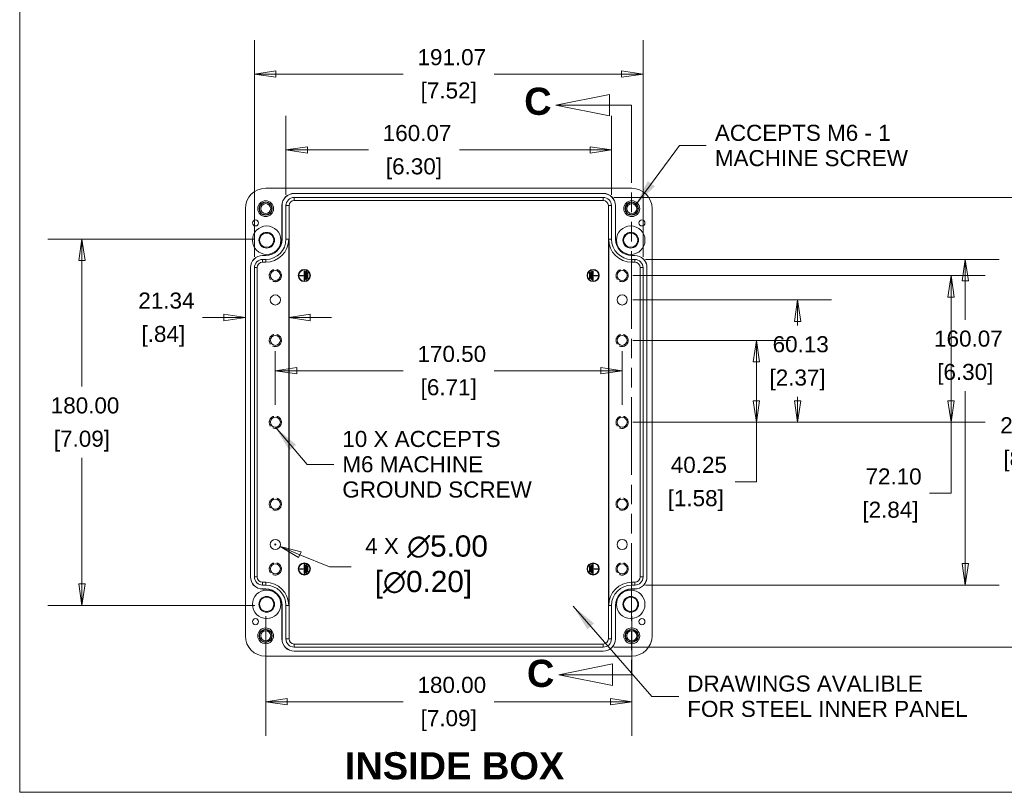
# Model space of a CAD drawing. Header units: millimetres. Extents: x 34 to 1437, y 34 to 1103.
# Tile 1 of 7: x 47 to 531, y 47 to 427. Entities that reach past the tile are written whole.
import ezdxf

# ---------------------------------------------------------------- set-up
doc = ezdxf.new("R2010")
doc.units = ezdxf.units.MM
doc.header["$LTSCALE"] = 5.263158
doc.linetypes.add('DASHED', pattern=[0.2067, 0.1654, -0.0413])
doc.linetypes.add('DOUBLE_DASH_CHAIN', pattern=[1.2403, 0.6614, -0.0827, 0.1654, -0.0827, 0.1654, -0.0827])
for name, color, linetype, lineweight in [('Dimension (ANSI)', 7, 'Continuous', 9), ('Hidden Narrow (ANSI)', 7, 'DASHED', 9), ('Section Line (ANSI)', 7, 'DOUBLE_DASH_CHAIN', 9), ('Sketch Geometry (ANSI)', 7, 'Continuous', 9), ('Symbol (ANSI)', 7, 'Continuous', 9), ('Visible (ANSI)', 7, 'Continuous', 9), ('Visible Narrow (ANSI)', 7, 'Continuous', 9)]:
    doc.layers.add(name, color=color, linetype=linetype, lineweight=lineweight)
doc.styles.add('Label Text (ANSI)', font='arialbd.ttf')
doc.styles.add('Note Text (ANSI)', font='arial.ttf')
doc.dimstyles.new('Default - mm (ANSI)', dxfattribs={"dimscale": 5.263158, "dimtxt": 1.5, "dimasz": 2, "dimexe": 3.175, "dimexo": 1, "dimgap": 0.8, "dimtad": 0, "dimtih": 1, "dimtoh": 1, "dimrnd": 1e-08, "dimzin": 4, "dimdsep": 46, "dimtxsty": 'Note Text (ANSI)', "dimblk": 'Filled-1', "dimcen": 0.09, "dimdle": 10, "dimclrd": 256, "dimclre": 256, "dimclrt": 256, "dimadec": 1, "dimazin": 0, "dimtfac": 1, "dimtofl": 0, "dimtmove": 0, "dimatfit": 3, "dimfxl": 1, "dimtolj": 1, "dimtzin": 0, "dimlwd": -1, "dimlwe": -1, "dimarcsym": 0})
doc.dimstyles.new('Default - mm (ANSI)$7', dxfattribs={"dimscale": 5.263158, "dimtxt": 1.5, "dimasz": 2.5, "dimexe": 3.175, "dimexo": 1, "dimgap": 0.8, "dimtad": 0, "dimtih": 1, "dimtoh": 1, "dimrnd": 1e-08, "dimzin": 4, "dimdsep": 46, "dimtxsty": 'Note Text (ANSI)', "dimblk": 'Filled-1', "dimcen": 0.09, "dimdle": 10, "dimclrd": 256, "dimclre": 256, "dimclrt": 256, "dimadec": 1, "dimazin": 0, "dimtfac": 1, "dimtofl": 0, "dimtmove": 0, "dimatfit": 3, "dimfxl": 1, "dimtolj": 1, "dimtzin": 0, "dimlwd": -1, "dimlwe": -1, "dimarcsym": 0})

# ---------------------------------------------------------------- blocks, each defined once
blk = doc.blocks.new('Borders Default Border')
at = {"layer": 'Sketch Geometry (ANSI)', "flags": 128}
blk.add_lwpolyline([(8.89, 8.89), (8.89, 207.01), (270.51, 207.01), (270.51, 8.89), (8.89, 8.89)], dxfattribs=at)
blk = doc.blocks.new('Filled-1')
at = {"color": 0}
for p, q in [((0, 0), (-1, 0.15)), ((-1, 0.15), (-1, -0.15)), ((-1, 0), (0, 0)), ((-1, -0.15), (0, 0))]:
    blk.add_line(p, q, dxfattribs=at)
at = {"color": 0, "flags": 128}
blk.add_lwpolyline([(-1, -0.15), (0, 0), (-1, 0.15), (-1, -0.15)], dxfattribs=at)
at = {"color": 0}
blk.add_solid([(-1, -0.15), (0, 0), (-1, 0.15), (-1, -0.15)], dxfattribs=at)
blk = doc.blocks.new('*D16')
at = {"layer": 'Defpoints', "color": 0, "transparency": 16777216}
for p in [(353.28, 399.88), (162.2, 304.69), (353.28, 304.69)]:
    blk.add_point(p, dxfattribs=at)
at = {"layer": 'Dimension (ANSI)', "transparency": 16777216}
for p, q in [((162.2, 309.96), (162.2, 416.59)), ((353.28, 309.96), (353.28, 416.59)), ((172.73, 399.88), (235.38, 399.88)), ((342.75, 399.88), (280.1, 399.88))]:
    blk.add_line(p, q, dxfattribs=at)
at = {"layer": 'Dimension (ANSI)', "transparency": 16777216, "xscale": 10.52631578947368, "yscale": 10.52631578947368, "zscale": 10.52631578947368, "rotation": 180}
blk.add_blockref('Filled-1', (162.2, 399.88), dxfattribs=at)
at = {"layer": 'Dimension (ANSI)', "transparency": 16777216, "xscale": 10.52631578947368, "yscale": 10.52631578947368, "zscale": 10.52631578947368}
blk.add_blockref('Filled-1', (353.28, 399.88), dxfattribs=at)
at = {"layer": 'Dimension (ANSI)', "transparency": 16777216, "attachment_point": 5, "style": 'Note Text (ANSI)'}
for s, insert, char_height in [('\\A1; 191.07', (257.74, 408.12), 7.8947), ('\\A1;[7.52]', (257.74, 390.61), 7.895)]:
    blk.add_mtext(s, dxfattribs=dict(at, insert=insert, char_height=char_height))
blk = doc.blocks.new('*D17')
at = {"layer": 'Defpoints', "color": 0, "transparency": 16777216}
for p in [(337.78, 362.58), (177.7, 335.19), (337.78, 335.19)]:
    blk.add_point(p, dxfattribs=at)
at = {"layer": 'Dimension (ANSI)', "transparency": 16777216}
for p, q in [((177.7, 340.46), (177.7, 379.29)), ((337.78, 340.46), (337.78, 379.29)), ((188.23, 362.58), (218.29, 362.58)), ((327.25, 362.58), (263.01, 362.58))]:
    blk.add_line(p, q, dxfattribs=at)
at = {"layer": 'Dimension (ANSI)', "transparency": 16777216, "xscale": 10.52631578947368, "yscale": 10.52631578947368, "zscale": 10.52631578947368, "rotation": 180}
blk.add_blockref('Filled-1', (177.7, 362.58), dxfattribs=at)
at = {"layer": 'Dimension (ANSI)', "transparency": 16777216, "xscale": 10.52631578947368, "yscale": 10.52631578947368, "zscale": 10.52631578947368}
blk.add_blockref('Filled-1', (337.78, 362.58), dxfattribs=at)
at = {"layer": 'Dimension (ANSI)', "transparency": 16777216, "attachment_point": 5, "style": 'Note Text (ANSI)'}
for s, insert, char_height in [('\\A1; 160.07', (240.65, 370.82), 7.8947), ('\\A1;[6.30]', (240.65, 353.31), 7.895)]:
    blk.add_mtext(s, dxfattribs=dict(at, insert=insert, char_height=char_height))
blk = doc.blocks.new('*D18')
at = {"layer": 'Defpoints', "color": 0, "transparency": 16777216}
for p in [(333.74, 339.23), (333.74, 118.16), (544.27, 118.16)]:
    blk.add_point(p, dxfattribs=at)
at = {"layer": 'Dimension (ANSI)', "transparency": 16777216}
for p, q in [((339, 339.23), (560.98, 339.23)), ((544.27, 328.7), (544.27, 236.43)), ((544.27, 128.68), (544.27, 201.4)), ((339, 118.16), (560.98, 118.16))]:
    blk.add_line(p, q, dxfattribs=at)
at = {"layer": 'Dimension (ANSI)', "transparency": 16777216, "xscale": 10.52631578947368, "yscale": 10.52631578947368, "zscale": 10.52631578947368}
for p, rotation in [((544.27, 339.23), 90), ((544.27, 118.16), 270)]:
    blk.add_blockref('Filled-1', p, dxfattribs=dict(at, rotation=rotation))
at = {"layer": 'Dimension (ANSI)', "transparency": 16777216, "attachment_point": 5, "style": 'Note Text (ANSI)'}
for s, insert, char_height in [('\\A1; 221.07', (544.27, 227.16), 7.8947), ('\\A1;[8.70]', (544.27, 209.65), 7.895)]:
    blk.add_mtext(s, dxfattribs=dict(at, insert=insert, char_height=char_height))
blk = doc.blocks.new('*D19')
at = {"layer": 'Defpoints', "color": 0, "transparency": 16777216}
for p in [(349.24, 308.73), (349.24, 148.66), (511.75, 148.66)]:
    blk.add_point(p, dxfattribs=at)
at = {"layer": 'Dimension (ANSI)', "transparency": 16777216}
for p, q in [((354.5, 308.73), (528.46, 308.73)), ((511.75, 298.2), (511.75, 279.03)), ((511.75, 159.18), (511.75, 244.01)), ((354.5, 148.66), (528.46, 148.66))]:
    blk.add_line(p, q, dxfattribs=at)
at = {"layer": 'Dimension (ANSI)', "transparency": 16777216, "xscale": 10.52631578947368, "yscale": 10.52631578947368, "zscale": 10.52631578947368}
for p, rotation in [((511.75, 308.73), 90), ((511.75, 148.66), 270)]:
    blk.add_blockref('Filled-1', p, dxfattribs=dict(at, rotation=rotation))
at = {"layer": 'Dimension (ANSI)', "transparency": 16777216, "attachment_point": 5, "style": 'Note Text (ANSI)'}
for s, insert, char_height in [('\\A1; 160.07', (511.75, 269.76), 7.8947), ('\\A1;[6.30]', (511.75, 252.25), 7.895)]:
    blk.add_mtext(s, dxfattribs=dict(at, insert=insert, char_height=char_height))
blk = doc.blocks.new('*D20')
at = {"layer": 'Defpoints', "color": 0, "transparency": 16777216}
for p in [(167.74, 318.69), (77.4, 138.69), (167.74, 138.69)]:
    blk.add_point(p, dxfattribs=at)
at = {"layer": 'Dimension (ANSI)', "transparency": 16777216}
for p, q in [((162.48, 318.69), (60.69, 318.69)), ((77.4, 308.17), (77.4, 246.2)), ((77.4, 149.22), (77.4, 211.18)), ((162.48, 138.69), (60.69, 138.69))]:
    blk.add_line(p, q, dxfattribs=at)
at = {"layer": 'Dimension (ANSI)', "transparency": 16777216, "xscale": 10.52631578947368, "yscale": 10.52631578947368, "zscale": 10.52631578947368}
for p, rotation in [((77.4, 318.69), 90), ((77.4, 138.69), 270)]:
    blk.add_blockref('Filled-1', p, dxfattribs=dict(at, rotation=rotation))
at = {"layer": 'Dimension (ANSI)', "transparency": 16777216, "attachment_point": 5, "style": 'Note Text (ANSI)'}
for s, insert, char_height in [('\\A1; 180.00', (77.4, 236.93), 7.8947), ('\\A1;[7.09]', (77.4, 219.42), 7.895)]:
    blk.add_mtext(s, dxfattribs=dict(at, insert=insert, char_height=char_height))
blk = doc.blocks.new('*D21')
at = {"layer": 'Defpoints', "color": 0, "transparency": 16777216}
for p in [(167.74, 138.69), (347.74, 138.69), (347.74, 91.31)]:
    blk.add_point(p, dxfattribs=at)
at = {"layer": 'Dimension (ANSI)', "transparency": 16777216}
for p, q in [((167.74, 133.43), (167.74, 74.6)), ((347.74, 133.43), (347.74, 74.6)), ((178.27, 91.31), (235.4, 91.31)), ((337.22, 91.31), (280.09, 91.31))]:
    blk.add_line(p, q, dxfattribs=at)
at = {"layer": 'Dimension (ANSI)', "transparency": 16777216, "xscale": 10.52631578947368, "yscale": 10.52631578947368, "zscale": 10.52631578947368, "rotation": 180}
blk.add_blockref('Filled-1', (167.74, 91.31), dxfattribs=at)
at = {"layer": 'Dimension (ANSI)', "transparency": 16777216, "xscale": 10.52631578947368, "yscale": 10.52631578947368, "zscale": 10.52631578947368}
blk.add_blockref('Filled-1', (347.74, 91.31), dxfattribs=at)
at = {"layer": 'Dimension (ANSI)', "transparency": 16777216, "attachment_point": 5, "style": 'Note Text (ANSI)'}
for s, insert, char_height in [('\\A1; 180.00', (257.74, 99.55), 7.8947), ('\\A1;[7.09]', (257.74, 82.04), 7.895)]:
    blk.add_mtext(s, dxfattribs=dict(at, insert=insert, char_height=char_height))
blk = doc.blocks.new('2dTransSection2')
at = {"layer": 'Section Line (ANSI)', "linetype": 'Continuous'}
for p, q in [((63.98, 74.078), (58.98, 73.078)), ((63.98, 72.078), (63.98, 74.078)), ((63.98, 73.078), (58.98, 73.078)), ((58.98, 73.078), (63.98, 72.078)), ((66.049, 73.078), (63.98, 73.078)), ((66.049, 73.078), (66.049, 71.702)), ((66.049, 21.253), (66.049, 19.877)), ((64.274, 20.877), (59.274, 19.877)), ((64.274, 18.877), (64.274, 20.877)), ((64.274, 19.877), (59.274, 19.877)), ((59.274, 19.877), (64.274, 18.877)), ((66.049, 19.877), (64.274, 19.877))]:
    blk.add_line(p, q, dxfattribs=at)
at = {"layer": 'Section Line (ANSI)', "linetype": 'DOUBLE_DASH_CHAIN', "ltscale": 2.089211}
blk.add_line((66.049, 73.078), (66.049, 19.877), dxfattribs=at)
at = {"layer": 'Section Line (ANSI)', "linetype": 'Continuous', "flags": 128}
for points in [[(63.98, 74.078), (58.98, 73.078), (63.98, 72.078), (63.98, 74.078)], [(64.274, 20.877), (59.274, 19.877), (64.274, 18.877), (64.274, 20.877)]]:
    blk.add_lwpolyline(points, dxfattribs=at)
at = {"layer": 'Section Line (ANSI)'}
for points in [[(63.98, 74.078), (58.98, 73.078), (63.98, 72.078), (63.98, 74.078)], [(64.274, 20.877), (59.274, 19.877), (64.274, 18.877), (64.274, 20.877)]]:
    blk.add_solid(points, dxfattribs=at)
at = {"layer": 'Section Line (ANSI)', "char_height": 2.54, "attachment_point": 7, "style": 'Label Text (ANSI)'}
for insert in [(56.022, 72.126), (56.276, 18.693)]:
    blk.add_mtext('C', dxfattribs=dict(at, insert=insert))
blk = doc.blocks.new('*D37')
at = {"layer": 'Defpoints', "color": 0, "transparency": 16777216}
for p in [(342.99, 268.94), (409.06, 268.94), (342.99, 228.69)]:
    blk.add_point(p, dxfattribs=at)
at = {"layer": 'Dimension (ANSI)', "transparency": 16777216}
for p, q in [((348.25, 268.94), (425.77, 268.94)), ((409.06, 258.42), (409.06, 239.22)), ((348.25, 228.69), (425.77, 228.69)), ((409.06, 228.69), (409.06, 199.47)), ((409.06, 199.47), (398.53, 199.47))]:
    blk.add_line(p, q, dxfattribs=at)
at = {"layer": 'Dimension (ANSI)', "transparency": 16777216, "xscale": 10.52631578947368, "yscale": 10.52631578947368, "zscale": 10.52631578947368}
for p, rotation in [((409.06, 268.94), 90), ((409.06, 228.69), 270)]:
    blk.add_blockref('Filled-1', p, dxfattribs=dict(at, rotation=rotation))
at = {"layer": 'Dimension (ANSI)', "transparency": 16777216, "char_height": 7.895, "attachment_point": 5, "style": 'Note Text (ANSI)'}
for s, insert in [('\\A1; 40.25', (379.21, 207.71)), ('\\A1;[1.58]', (379.21, 190.2))]:
    blk.add_mtext(s, dxfattribs=dict(at, insert=insert))
blk = doc.blocks.new('*D38')
at = {"layer": 'Defpoints', "color": 0, "transparency": 16777216}
for p in [(342.99, 288.82), (429.29, 288.82), (342.99, 228.69)]:
    blk.add_point(p, dxfattribs=at)
at = {"layer": 'Dimension (ANSI)', "transparency": 16777216}
for p, q in [((348.25, 288.82), (446, 288.82)), ((429.29, 278.29), (429.29, 276.27)), ((429.29, 239.22), (429.29, 241.24)), ((348.25, 228.69), (446, 228.69))]:
    blk.add_line(p, q, dxfattribs=at)
at = {"layer": 'Dimension (ANSI)', "transparency": 16777216, "xscale": 10.52631578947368, "yscale": 10.52631578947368, "zscale": 10.52631578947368}
for p, rotation in [((429.29, 288.82), 90), ((429.29, 228.69), 270)]:
    blk.add_blockref('Filled-1', p, dxfattribs=dict(at, rotation=rotation))
at = {"layer": 'Dimension (ANSI)', "transparency": 16777216, "char_height": 7.895, "attachment_point": 5, "style": 'Note Text (ANSI)'}
for s, insert in [('\\A1; 60.13', (429.29, 267)), ('\\A1;[2.37]', (429.29, 249.48))]:
    blk.add_mtext(s, dxfattribs=dict(at, insert=insert))
blk = doc.blocks.new('*D39')
at = {"layer": 'Defpoints', "color": 0, "transparency": 16777216}
for p in [(342.99, 300.79), (342.99, 228.69), (504.75, 228.69)]:
    blk.add_point(p, dxfattribs=at)
at = {"layer": 'Dimension (ANSI)', "transparency": 16777216}
for p, q in [((348.25, 300.79), (521.46, 300.79)), ((504.75, 290.27), (504.75, 239.22)), ((348.25, 228.69), (521.46, 228.69)), ((504.75, 228.69), (504.75, 193.78)), ((504.75, 193.78), (494.22, 193.78))]:
    blk.add_line(p, q, dxfattribs=at)
at = {"layer": 'Dimension (ANSI)', "transparency": 16777216, "xscale": 10.52631578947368, "yscale": 10.52631578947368, "zscale": 10.52631578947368}
for p, rotation in [((504.75, 300.79), 90), ((504.75, 228.69), 270)]:
    blk.add_blockref('Filled-1', p, dxfattribs=dict(at, rotation=rotation))
at = {"layer": 'Dimension (ANSI)', "transparency": 16777216, "char_height": 7.895, "attachment_point": 5, "style": 'Note Text (ANSI)'}
for s, insert in [('\\A1; 72.10', (474.95, 202.02)), ('\\A1;[2.84]', (474.95, 184.51))]:
    blk.add_mtext(s, dxfattribs=dict(at, insert=insert))
blk = doc.blocks.new('*D40')
at = {"layer": 'Defpoints', "color": 0, "transparency": 16777216}
for p in [(172.49, 268.94), (342.99, 268.94), (342.99, 254)]:
    blk.add_point(p, dxfattribs=at)
at = {"layer": 'Dimension (ANSI)', "transparency": 16777216}
for p, q in [((172.49, 263.68), (172.49, 237.29)), ((342.99, 263.68), (342.99, 237.29)), ((183.02, 254), (235.4, 254)), ((332.47, 254), (280.09, 254))]:
    blk.add_line(p, q, dxfattribs=at)
at = {"layer": 'Dimension (ANSI)', "transparency": 16777216, "xscale": 10.52631578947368, "yscale": 10.52631578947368, "zscale": 10.52631578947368, "rotation": 180}
blk.add_blockref('Filled-1', (172.49, 254), dxfattribs=at)
at = {"layer": 'Dimension (ANSI)', "transparency": 16777216, "xscale": 10.52631578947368, "yscale": 10.52631578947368, "zscale": 10.52631578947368}
blk.add_blockref('Filled-1', (342.99, 254), dxfattribs=at)
at = {"layer": 'Dimension (ANSI)', "transparency": 16777216, "attachment_point": 5, "style": 'Note Text (ANSI)'}
for s, insert, char_height in [('\\A1; 170.50', (257.74, 262.24), 7.8947), ('\\A1;[6.71]', (257.74, 244.73), 7.895)]:
    blk.add_mtext(s, dxfattribs=dict(at, insert=insert, char_height=char_height))
blk = doc.blocks.new('*D41')
at = {"layer": 'Defpoints', "color": 0, "transparency": 16777216}
for p in [(157.74, 282), (179.08, 282), (179.08, 280.2)]:
    blk.add_point(p, dxfattribs=at)
at = {"layer": 'Dimension (ANSI)', "transparency": 16777216}
for p, q in [((147.22, 280.2), (136.69, 280.2)), ((189.6, 280.2), (200.13, 280.2))]:
    blk.add_line(p, q, dxfattribs=at)
at = {"layer": 'Dimension (ANSI)', "transparency": 16777216, "xscale": 10.52631578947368, "yscale": 10.52631578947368, "zscale": 10.52631578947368}
blk.add_blockref('Filled-1', (157.74, 280.2), dxfattribs=at)
at = {"layer": 'Dimension (ANSI)', "transparency": 16777216, "xscale": 10.52631578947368, "yscale": 10.52631578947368, "zscale": 10.52631578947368, "rotation": 180}
blk.add_blockref('Filled-1', (179.08, 280.2), dxfattribs=at)
at = {"layer": 'Dimension (ANSI)', "transparency": 16777216, "char_height": 7.895, "attachment_point": 5, "style": 'Note Text (ANSI)'}
for s, insert in [('\\A1; 21.34', (117.41, 288.45)), ('\\A1;[.84]', (117.41, 270.93))]:
    blk.add_mtext(s, dxfattribs=dict(at, insert=insert))
blk = doc.blocks.new('*D44')
at = {"layer": 'Defpoints', "color": 0, "transparency": 16777216}
for p in [(170.18, 169.52), (174.8, 167.61)]:
    blk.add_point(p, dxfattribs=at)
at = {"layer": 'Dimension (ANSI)', "transparency": 16777216}
for p, q in [((172.02, 168.57), (172.97, 168.57)), ((172.49, 168.09), (172.49, 169.04)), ((199.19, 157.56), (184.53, 163.6)), ((209.71, 157.56), (199.19, 157.56))]:
    blk.add_line(p, q, dxfattribs=at)
at = {"layer": 'Dimension (ANSI)', "transparency": 16777216, "xscale": 10.52631578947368, "yscale": 10.52631578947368, "zscale": 10.52631578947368, "rotation": 157.5833925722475}
blk.add_blockref('Filled-1', (174.8, 167.61), dxfattribs=at)
at = {"layer": 'Dimension (ANSI)', "transparency": 16777216, "insert": (245.31, 157.56), "char_height": 7.8947, "attachment_point": 5, "style": 'Note Text (ANSI)'}
blk.add_mtext('\\A1; \\fArial|b0|i0;\\H7.8947;4 X\\fArial|b0|i0;\\H10.4593; ∅5.00\\P[∅0.20]', dxfattribs=at)

msp = doc.modelspace()

# ---------------------------------------------------------------- linework, layer by layer
at = {"layer": 'Hidden Narrow (ANSI)', "ltscale": 6.82141}
for centre in [(167.741, 333.692), (347.741, 333.692), (172.491, 300.792), (342.991, 300.792), (172.491, 268.942), (342.991, 268.942), (172.491, 228.692), (342.991, 228.692), (172.491, 188.442), (342.991, 188.442), (172.491, 156.592), (342.991, 156.592), (167.741, 123.692), (347.741, 123.692)]:
    msp.add_circle(centre, 3, dxfattribs=at)
at = {"layer": 'Visible (ANSI)'}
for p, q in [((347.741, 343.692), (167.741, 343.692)), ((181.741, 341.192), (333.741, 341.192)), ((181.741, 341.156), (333.741, 341.156)), ((181.741, 339.229), (333.741, 339.229)), ((175.741, 318.692), (175.741, 335.192)), ((175.778, 318.692), (175.778, 335.192)), ((177.705, 318.692), (177.705, 335.192)), ((179.234, 335.192), (179.234, 122.192)), ((333.741, 337.7), (181.741, 337.7)), ((336.249, 122.192), (336.249, 335.192)), ((337.778, 335.192), (337.778, 318.692)), ((339.705, 335.192), (339.705, 318.692)), ((339.741, 335.192), (339.741, 318.692)), ((157.741, 333.692), (157.741, 123.692)), ((357.741, 123.692), (357.741, 333.692)), ((179.077, 138.692), (179.077, 318.692)), ((336.406, 318.692), (336.406, 138.692)), ((166.241, 310.692), (167.741, 310.692)), ((166.241, 310.656), (167.741, 310.656)), ((347.741, 310.692), (349.241, 310.692)), ((347.741, 310.656), (349.241, 310.656)), ((166.241, 308.729), (167.741, 308.729)), ((166.241, 307.357), (167.741, 307.357)), ((347.741, 308.729), (349.241, 308.729)), ((347.741, 307.357), (349.241, 307.357)), ((160.241, 152.692), (160.241, 304.692)), ((160.278, 152.692), (160.278, 304.692)), ((162.205, 152.692), (162.205, 304.692)), ((163.577, 152.692), (163.577, 304.692)), ((184.491, 300.91), (184.491, 300.674)), ((186.241, 300.91), (184.491, 300.91)), ((184.491, 300.674), (186.241, 300.674)), ((186.241, 300.674), (186.241, 300.91)), ((186.991, 303.042), (186.741, 303.042)), ((186.741, 303.042), (186.741, 298.542)), ((186.991, 298.542), (186.991, 303.042)), ((187.741, 302.792), (187.491, 302.792)), ((187.491, 302.792), (187.491, 298.792)), ((187.741, 298.792), (187.741, 302.792)), ((188.477, 302.292), (188.241, 302.292)), ((188.241, 302.292), (188.241, 299.292)), ((188.477, 299.292), (188.477, 302.292)), ((327.006, 299.292), (327.006, 302.292)), ((327.006, 302.292), (327.241, 302.292)), ((327.241, 302.292), (327.241, 299.292)), ((327.741, 298.792), (327.741, 302.792)), ((327.741, 302.792), (327.991, 302.792)), ((327.991, 302.792), (327.991, 298.792)), ((328.491, 298.542), (328.491, 303.042)), ((328.491, 303.042), (328.741, 303.042)), ((328.741, 303.042), (328.741, 298.542)), ((329.241, 300.674), (329.241, 300.91)), ((329.241, 300.91), (330.991, 300.91)), ((330.991, 300.674), (329.241, 300.674)), ((330.991, 300.91), (330.991, 300.674)), ((351.906, 304.692), (351.906, 152.692)), ((353.278, 304.692), (353.278, 152.692)), ((355.205, 304.692), (355.205, 152.692)), ((355.241, 304.692), (355.241, 152.692)), ((186.741, 298.542), (186.991, 298.542)), ((187.491, 298.792), (187.741, 298.792)), ((188.241, 299.292), (188.477, 299.292)), ((327.241, 299.292), (327.006, 299.292)), ((327.991, 298.792), (327.741, 298.792)), ((328.741, 298.542), (328.491, 298.542)), ((184.491, 156.71), (184.491, 156.474)), ((186.241, 156.71), (184.491, 156.71)), ((184.491, 156.474), (186.241, 156.474)), ((186.241, 156.474), (186.241, 156.71)), ((186.741, 158.842), (186.741, 154.342)), ((186.991, 158.842), (186.741, 158.842)), ((186.991, 154.342), (186.991, 158.842)), ((187.741, 158.592), (187.491, 158.592)), ((187.491, 158.592), (187.491, 154.592)), ((187.741, 154.592), (187.741, 158.592)), ((188.477, 158.092), (188.241, 158.092)), ((188.241, 158.092), (188.241, 155.092)), ((188.241, 155.092), (188.477, 155.092)), ((188.477, 155.092), (188.477, 158.092)), ((327.006, 158.092), (327.241, 158.092)), ((327.006, 155.092), (327.006, 158.092)), ((327.241, 155.092), (327.006, 155.092)), ((327.241, 158.092), (327.241, 155.092)), ((327.741, 158.592), (327.991, 158.592)), ((327.741, 154.592), (327.741, 158.592)), ((327.991, 158.592), (327.991, 154.592)), ((328.491, 154.342), (328.491, 158.842)), ((328.491, 158.842), (328.741, 158.842)), ((328.741, 158.842), (328.741, 154.342)), ((329.241, 156.474), (329.241, 156.71)), ((329.241, 156.71), (330.991, 156.71)), ((330.991, 156.474), (329.241, 156.474)), ((330.991, 156.71), (330.991, 156.474)), ((186.741, 154.342), (186.991, 154.342)), ((187.491, 154.592), (187.741, 154.592)), ((327.991, 154.592), (327.741, 154.592)), ((328.741, 154.342), (328.491, 154.342)), ((167.741, 150.028), (166.241, 150.028)), ((167.741, 148.656), (166.241, 148.656)), ((167.741, 146.729), (166.241, 146.729)), ((167.741, 146.692), (166.241, 146.692)), ((349.241, 150.028), (347.741, 150.028)), ((349.241, 148.656), (347.741, 148.656)), ((349.241, 146.729), (347.741, 146.729)), ((349.241, 146.692), (347.741, 146.692)), ((175.741, 122.192), (175.741, 138.692)), ((175.778, 122.192), (175.778, 138.692)), ((177.705, 122.192), (177.705, 138.692)), ((337.778, 138.692), (337.778, 122.192)), ((339.705, 138.692), (339.705, 122.192)), ((339.741, 138.692), (339.741, 122.192)), ((181.741, 119.685), (333.741, 119.685)), ((333.741, 118.156), (181.741, 118.156)), ((333.741, 116.229), (181.741, 116.229)), ((167.741, 113.692), (347.741, 113.692)), ((333.741, 116.192), (181.741, 116.192))]:
    msp.add_line(p, q, dxfattribs=at)
for centre, radius in [((167.741, 333.692), 3.9), ((167.741, 333.692), 3.25), ((167.741, 333.692), 2.458), ((347.741, 333.692), 3.9), ((347.741, 333.692), 3.25), ((347.741, 333.692), 2.458), ((162.741, 326.692), 1.5), ((168.241, 318.192), 7), ((347.241, 318.192), 7), ((352.741, 326.692), 1.5), ((168.241, 318.192), 3.849), ((168.241, 318.192), 3.5), ((347.241, 318.192), 3.849), ((347.241, 318.192), 3.5), ((172.491, 300.792), 2.458), ((186.741, 300.792), 2.986), ((186.741, 300.792), 2.75), ((328.741, 300.792), 2.986), ((328.741, 300.792), 2.75), ((342.991, 300.792), 2.458), ((172.491, 288.817), 2.5), ((342.991, 288.817), 2.5), ((172.491, 268.942), 2.458), ((342.991, 268.942), 2.458), ((172.491, 228.692), 2.458), ((342.991, 228.692), 2.458), ((172.491, 188.442), 2.458), ((342.991, 188.442), 2.458), ((172.491, 168.567), 2.5), ((342.991, 168.567), 2.5), ((172.491, 156.592), 2.458), ((186.741, 156.592), 2.986), ((186.741, 156.592), 2.75), ((328.741, 156.592), 2.986), ((328.741, 156.592), 2.75), ((342.991, 156.592), 2.458), ((168.241, 139.192), 7), ((347.241, 139.192), 7), ((168.241, 139.192), 3.849), ((168.241, 139.192), 3.5), ((347.241, 139.192), 3.849), ((347.241, 139.192), 3.5), ((162.741, 130.692), 1.5), ((352.741, 130.692), 1.5), ((167.741, 123.692), 3.9), ((167.741, 123.692), 3.25), ((167.741, 123.692), 2.458), ((347.741, 123.692), 3.9), ((347.741, 123.692), 3.25), ((347.741, 123.692), 2.458)]:
    msp.add_circle(centre, radius, dxfattribs=at)
for centre, radius, start, end in [((167.741, 333.692), 10, 90, 180), ((181.741, 335.192), 6, 90, 180), ((181.741, 335.192), 5.963, 90, 180), ((181.741, 335.192), 4.037, 90, 180), ((333.741, 335.192), 6, 0, 90), ((333.741, 335.192), 5.963, 0, 90), ((333.741, 335.192), 4.037, 0, 90), ((347.741, 333.692), 10, 0, 90), ((181.741, 335.192), 2.508, 90, 180), ((333.741, 335.192), 2.508, 0, 90), ((167.741, 318.692), 8.037, 270, 0), ((167.741, 318.692), 8, 270, 0), ((167.741, 318.692), 9.963, 270, 0), ((167.741, 318.692), 11.335, 270, 0), ((347.741, 318.692), 11.335, 180, 270), ((347.741, 318.692), 9.963, 180, 270), ((347.741, 318.692), 8.037, 180, 270), ((347.741, 318.692), 8, 180, 270), ((166.241, 304.692), 6, 90, 180), ((166.241, 304.692), 5.963, 90, 180), ((349.241, 304.692), 6, 0, 90), ((349.241, 304.692), 5.963, 0, 90), ((166.241, 304.692), 4.037, 90, 180), ((166.241, 304.692), 2.665, 90, 180), ((349.241, 304.692), 4.037, 0, 90), ((349.241, 304.692), 2.665, 0, 90), ((166.241, 152.692), 6, 180, 270), ((166.241, 152.692), 5.963, 180, 270), ((166.241, 152.692), 4.037, 180, 270), ((166.241, 152.692), 2.665, 180, 270), ((349.241, 152.692), 5.963, 270, 0), ((349.241, 152.692), 6, 270, 0), ((349.241, 152.692), 4.037, 270, 0), ((349.241, 152.692), 2.665, 270, 0), ((167.741, 138.692), 11.335, 0, 90), ((167.741, 138.692), 9.963, 0, 90), ((167.741, 138.692), 8.037, 0, 90), ((167.741, 138.692), 8, 0, 90), ((347.741, 138.692), 11.335, 90, 180), ((347.741, 138.692), 9.963, 90, 180), ((347.741, 138.692), 8.037, 90, 180), ((347.741, 138.692), 8, 90, 180), ((167.741, 123.692), 10, 180, 270), ((181.741, 122.192), 6, 180, 270), ((181.741, 122.192), 5.963, 180, 270), ((181.741, 122.192), 4.037, 180, 270), ((181.741, 122.192), 2.508, 180, 270), ((333.741, 122.192), 2.508, 270, 0), ((333.741, 122.192), 5.963, 270, 0), ((333.741, 122.192), 6, 270, 0), ((333.741, 122.192), 4.037, 270, 0), ((347.741, 123.692), 10, 270, 0)]:
    msp.add_arc(centre, radius, start, end, dxfattribs=at)
at = {"layer": 'Visible Narrow (ANSI)'}
for p, q in [((181.741, 341.192), (181.741, 341.156)), ((181.741, 339.229), (181.741, 337.7)), ((333.741, 341.192), (333.741, 341.156)), ((333.741, 337.7), (333.741, 339.229)), ((175.741, 335.192), (175.778, 335.192)), ((177.705, 335.192), (179.234, 335.192)), ((337.778, 335.192), (336.249, 335.192)), ((339.741, 335.192), (339.705, 335.192)), ((175.741, 318.692), (175.778, 318.692)), ((177.705, 318.692), (179.077, 318.692)), ((337.778, 318.692), (336.406, 318.692)), ((339.741, 318.692), (339.705, 318.692)), ((166.241, 310.692), (166.241, 310.656)), ((167.741, 310.692), (167.741, 310.656)), ((347.741, 310.692), (347.741, 310.656)), ((349.241, 310.692), (349.241, 310.656)), ((166.241, 308.729), (166.241, 307.357)), ((167.741, 308.729), (167.741, 307.357)), ((347.741, 308.729), (347.741, 307.357)), ((349.241, 308.729), (349.241, 307.357)), ((160.241, 304.692), (160.278, 304.692)), ((162.205, 304.692), (163.577, 304.692)), ((353.278, 304.692), (351.906, 304.692)), ((355.241, 304.692), (355.205, 304.692)), ((160.241, 152.692), (160.278, 152.692)), ((162.205, 152.692), (163.577, 152.692)), ((353.278, 152.692), (351.906, 152.692)), ((355.241, 152.692), (355.205, 152.692)), ((166.241, 148.656), (166.241, 150.028)), ((166.241, 146.692), (166.241, 146.729)), ((167.741, 148.656), (167.741, 150.028)), ((167.741, 146.692), (167.741, 146.729)), ((347.741, 148.656), (347.741, 150.028)), ((347.741, 146.692), (347.741, 146.729)), ((349.241, 148.656), (349.241, 150.028)), ((349.241, 146.692), (349.241, 146.729)), ((175.741, 138.692), (175.778, 138.692)), ((177.705, 138.692), (179.077, 138.692)), ((337.778, 138.692), (336.406, 138.692)), ((339.741, 138.692), (339.705, 138.692)), ((175.741, 122.192), (175.778, 122.192)), ((177.705, 122.192), (179.234, 122.192)), ((337.778, 122.192), (336.249, 122.192)), ((339.741, 122.192), (339.705, 122.192)), ((181.741, 118.156), (181.741, 119.685)), ((181.741, 116.192), (181.741, 116.229)), ((333.741, 118.156), (333.741, 119.685)), ((333.741, 116.192), (333.741, 116.229))]:
    msp.add_line(p, q, dxfattribs=at)

# ---------------------------------------------------------------- block references
at = {"xscale": 5.263157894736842, "yscale": 5.263157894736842, "zscale": 5.263157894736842}
msp.add_blockref('Borders Default Border', (0, 0), dxfattribs=at)
at = {"layer": 'Section Line (ANSI)', "xscale": 5.263157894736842, "yscale": 5.263157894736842, "zscale": 5.263157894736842}
msp.add_blockref('2dTransSection2', (0, 0), dxfattribs=at)

# ---------------------------------------------------------------- texts
at = {"layer": 'Symbol (ANSI)', "char_height": 7.89474, "attachment_point": 4, "line_spacing_factor": 0.944221, "style": 'Note Text (ANSI)'}
for s, insert, width in [('{\\fArial|b0|i0;ACCEPTS M6 - 1\\P\\fArial|b0|i0;MACHINE SCREW}', (388.626, 364.704), 94.99559), ('{\\fArial|b0|i0;10 X ACCEPTS\\P\\fArial|b0|i0;M6 MACHINE\\P\\fArial|b0|i0;GROUND SCREW}', (205.433, 208.007), 93.15429), ('{DRAWINGS AVALIBLE\\PFOR STEEL INNER PANEL}', (375.054, 93.952), 137.92323)]:
    msp.add_mtext(s, dxfattribs=dict(at, insert=insert, width=width))
at = {"layer": 'Symbol (ANSI)', "insert": (206.641, 52.955), "char_height": 13.3684, "attachment_point": 7, "style": 'Label Text (ANSI)'}
msp.add_mtext('INSIDE BOX', dxfattribs=at)

# ---------------------------------------------------------------- dimensions: what is measured, and where the dimension line sits
at = {"layer": 'Dimension (ANSI)'}
for base, p1, p2, angle, text, override, picture, middle in [((353.278, 399.877), (162.205, 304.692), (353.278, 304.692), 180, ' <>\\X[7.52]', {"dimgap": 0.8, "dimtih": 0, "dimtoh": 0, "dimdec": 2, "dimpost": '\\X', "dimtol": 0, "dimlim": 0, "dimtp": 0, "dimtm": 0, "dimtdec": 2, "dimatfit": 1}, '*D16', (257.741, 399.877)), ((337.778, 362.582), (177.705, 335.192), (337.778, 335.192), 180, ' <>\\X[6.30]', {"dimgap": 0.8, "dimtih": 0, "dimtoh": 0, "dimdec": 2, "dimpost": '\\X', "dimtol": 0, "dimlim": 0, "dimtp": 0, "dimtm": 0, "dimtdec": 2, "dimatfit": 1}, '*D17', (240.647, 362.582)), ((544.268, 118.156), (333.741, 339.229), (333.741, 118.156), 90, ' <>\\X[8.70]', {"dimgap": 0.8, "dimdec": 2, "dimpost": '\\X', "dimtol": 0, "dimlim": 0, "dimtp": 0, "dimtm": 0, "dimtdec": 2, "dimatfit": 1}, '*D18', (544.268, 218.916)), ((77.398, 138.692), (167.741, 318.692), (167.741, 138.692), 90, ' <>\\X[7.09]', {"dimgap": 0.8, "dimdec": 2, "dimpost": '\\X', "dimtol": 0, "dimlim": 0, "dimtp": 0, "dimtm": 0, "dimtdec": 2, "dimatfit": 1}, '*D20', (77.398, 228.692)), ((511.751, 148.656), (349.241, 308.729), (349.241, 148.656), 90, ' <>\\X[6.30]', {"dimgap": 0.8, "dimdec": 2, "dimpost": '\\X', "dimtol": 0, "dimlim": 0, "dimtp": 0, "dimtm": 0, "dimtdec": 2, "dimatfit": 1}, '*D19', (511.751, 261.523)), ((504.751, 228.692), (342.991, 300.792), (342.991, 228.692), 90, ' <>\\X[2.84]', {"dimgap": 0.8, "dimdec": 2, "dimpost": '\\X', "dimtol": 0, "dimlim": 0, "dimtp": 0, "dimtm": 0, "dimtdec": 2, "dimatfit": 2}, '*D39', (474.946, 193.783)), ((179.077, 280.204), (157.741, 282.002), (179.077, 282.002), 180, ' <>\\X[.84]', {"dimgap": 0.8, "dimtih": 0, "dimtoh": 0, "dimdec": 2, "dimpost": '\\X', "dimse1": 1, "dimse2": 1, "dimtol": 0, "dimlim": 0, "dimtp": 0, "dimtm": 0, "dimtdec": 2, "dimatfit": 1}, '*D41', (117.413, 280.204)), ((429.290767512, 288.817310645), (342.991407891, 228.692310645), (342.991407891, 288.817310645), 90, ' <>\\X[2.37]', {"dimgap": 0.8, "dimdec": 2, "dimpost": '\\X', "dimtol": 0, "dimlim": 0, "dimtp": 0, "dimtm": 0, "dimtdec": 2, "dimatfit": 1}, '*D38', (429.290767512, 258.754810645)), ((342.991, 253.996), (172.491, 268.942), (342.991, 268.942), 180, ' <>\\X[6.71]', {"dimgap": 0.8, "dimtih": 0, "dimtoh": 0, "dimdec": 2, "dimpost": '\\X', "dimtol": 0, "dimlim": 0, "dimtp": 0, "dimtm": 0, "dimtdec": 2, "dimatfit": 1}, '*D40', (257.741, 253.996)), ((409.059, 268.942), (342.991, 228.692), (342.991, 268.942), 90, ' <>\\X[1.58]', {"dimgap": 0.8, "dimdec": 2, "dimpost": '\\X', "dimtol": 0, "dimlim": 0, "dimtp": 0, "dimtm": 0, "dimtdec": 2, "dimatfit": 2}, '*D37', (379.211, 199.471)), ((347.741, 91.306), (167.741, 138.692), (347.741, 138.692), 180, ' <>\\X[7.09]', {"dimgap": 0.8, "dimtih": 0, "dimtoh": 0, "dimdec": 2, "dimpost": '\\X', "dimtol": 0, "dimlim": 0, "dimtp": 0, "dimtm": 0, "dimtdec": 2, "dimatfit": 1}, '*D21', (257.741, 91.306))]:
    dim = msp.add_linear_dim(base=base, p1=p1, p2=p2, angle=angle, text=text, dimstyle='Default - mm (ANSI)', override=override, dxfattribs=at)
    dim.commit()
    dim.dimension.update_dxf_attribs({"geometry": picture, "text_midpoint": middle, "dimtype": 160})
dim = msp.add_diameter_dim_2p(p1=(170.18, 169.521), p2=(174.802, 167.614), text=' \\fArial|b0|i0;\\H7.8947;4 X\\fArial|b0|i0;\\H10.4593; <>\\X[∅0.20]', dimstyle='Default - mm (ANSI)', override={"dimgap": 0.8, "dimdec": 2, "dimlfac": 1, "dimpost": '\\X', "dimtol": 0, "dimlim": 0, "dimtp": 0, "dimtm": 0, "dimtdec": 2}, dxfattribs=at)
dim.commit()
dim.dimension.update_dxf_attribs({"geometry": '*D44', "text_midpoint": (245.314, 157.556), "dimtype": 163})

# ---------------------------------------------------------------- leaders
at = {"layer": 'Symbol (ANSI)', "annotation_type": 0, "has_hookline": 1, "hookline_direction": 0}
for points, text_width in [([(349.521, 335.388), (371.257, 364.704), (384.415, 364.704)], 94.031), ([(172.491, 226.234), (188.064, 208.007), (201.222, 208.007)], 92.421), ([(318.886, 138.281), (357.685, 93.952), (370.843, 93.952)], 136.596)]:
    msp.add_leader(points, dimstyle='Default - mm (ANSI)$7', override={"dimtad": 0}, dxfattribs=dict(at, text_width=text_width))

doc.saveas('drawing.dxf')
